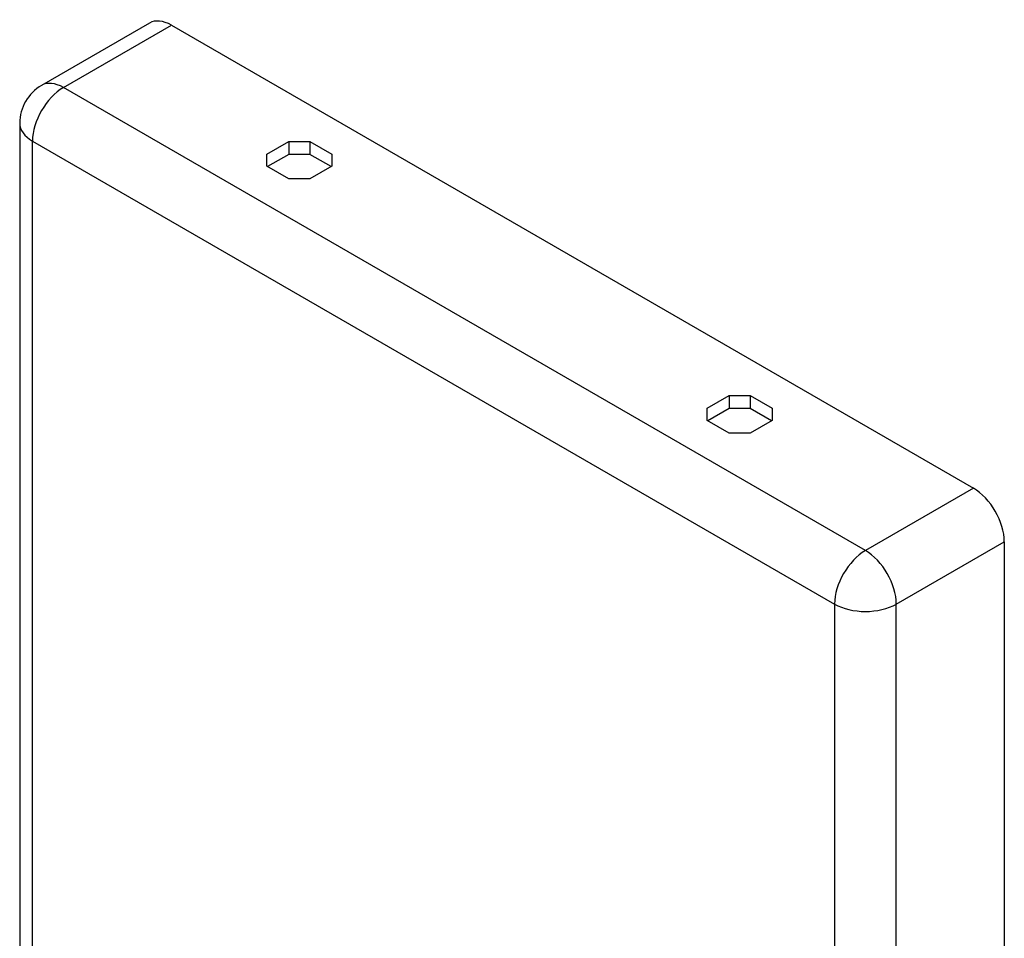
# Model space of a CAD drawing. Header units: inches. Extents: x 19.24 to 22.91, y 5.5 to 12.2.
# Tile 5 of 5: x 19.24 to 22.53, y 9.13 to 12.2. Entities that reach past the tile are written whole.
import ezdxf

# ---------------------------------------------------------------- set-up
doc = ezdxf.new("R2010")
doc.units = ezdxf.units.IN
doc.header["$MEASUREMENT"] = 0
doc.layers.add('Visible Edges(ANSI)', color=7, linetype='Continuous', lineweight=25)
doc.layers.add('Visible Tangent Edges(ANSI)', color=7, linetype='Continuous', lineweight=25)

msp = doc.modelspace()

# ---------------------------------------------------------------- linework, layer by layer
at = {"layer": 'Visible Edges(ANSI)'}
for p, q in [((19.6775, 12.189), (19.3168, 11.9808)), ((19.7505, 12.1817), (22.429, 10.6353)), ((19.2438, 11.8543), (19.2438, 7.1938)), ((20.0691, 11.7513), (20.1425, 11.7937)), ((20.1425, 11.7937), (20.1425, 11.7504)), ((20.1425, 11.7937), (20.2126, 11.7937)), ((20.2126, 11.7937), (20.286, 11.7513)), ((20.2126, 11.7937), (20.2126, 11.7504)), ((20.0691, 11.7108), (20.0691, 11.7513)), ((20.1425, 11.7504), (20.0715, 11.7094)), ((20.2126, 11.7504), (20.1425, 11.7504)), ((20.2836, 11.7094), (20.2126, 11.7504)), ((20.286, 11.7513), (20.286, 11.7108)), ((20.1425, 11.6684), (20.0691, 11.7108)), ((20.286, 11.7108), (20.2126, 11.6684)), ((20.2126, 11.6684), (20.1425, 11.6684)), ((21.5399, 10.9021), (21.6133, 10.9445)), ((21.6133, 10.9445), (21.6133, 10.9012)), ((21.6133, 10.9445), (21.6834, 10.9445)), ((21.6834, 10.9445), (21.7568, 10.9021)), ((21.6834, 10.9445), (21.6834, 10.9012)), ((21.5399, 10.8616), (21.5399, 10.9021)), ((21.6133, 10.9012), (21.5423, 10.8602)), ((21.6834, 10.9012), (21.6133, 10.9012)), ((21.7544, 10.8602), (21.6834, 10.9012)), ((21.7568, 10.9021), (21.7568, 10.8616)), ((21.6133, 10.8193), (21.5399, 10.8616)), ((21.7568, 10.8616), (21.6834, 10.8193)), ((21.6834, 10.8193), (21.6133, 10.8193)), ((22.5322, 10.4565), (22.5322, 5.7959))]:
    msp.add_line(p, q, dxfattribs=at)
msp.add_arc((19.3898, 11.8543), 0.146, 120, 180, dxfattribs=at)
for centre, major_axis, start_param, end_param in [((19.7505, 12.0625), (-0.073, 0.1264), 5.497787, 6.283185), ((22.429, 10.5161), (0.073, -0.1264), 0.785398, 2.356194)]:
    msp.add_ellipse(centre, major_axis=major_axis, ratio=0.57735, start_param=start_param, end_param=end_param, dxfattribs=at)
at = {"layer": 'Visible Tangent Edges(ANSI)'}
for p, q in [((19.3898, 11.9735), (19.7505, 12.1817)), ((22.0684, 10.4271), (19.3898, 11.9735)), ((19.2866, 11.7947), (21.9651, 10.2483)), ((19.2866, 7.1342), (19.2866, 11.7947)), ((22.429, 10.6353), (22.0684, 10.4271)), ((22.1716, 10.2483), (22.5322, 10.4565)), ((21.9651, 10.2483), (21.9651, 5.5877)), ((22.1716, 5.5877), (22.1716, 10.2483))]:
    msp.add_line(p, q, dxfattribs=at)
for centre, major_axis, start_param, end_param in [((19.3898, 11.8543), (-0.073, -0.1264), 3.926991, 5.497787), ((19.3898, 11.8543), (-0.073, 0.1264), 5.497787, 6.283185), ((19.3898, 11.8543), (-0.146, 0), 0, 0.785398), ((22.0684, 10.3079), (0.073, 0.1264), 0.785398, 2.356194), ((22.0684, 10.3079), (-0.073, 0.1264), 3.926991, 5.497787), ((22.0684, 10.3079), (-0.146, 0), 0.785398, 2.356194)]:
    msp.add_ellipse(centre, major_axis=major_axis, ratio=0.57735, start_param=start_param, end_param=end_param, dxfattribs=at)

doc.saveas('drawing.dxf')
